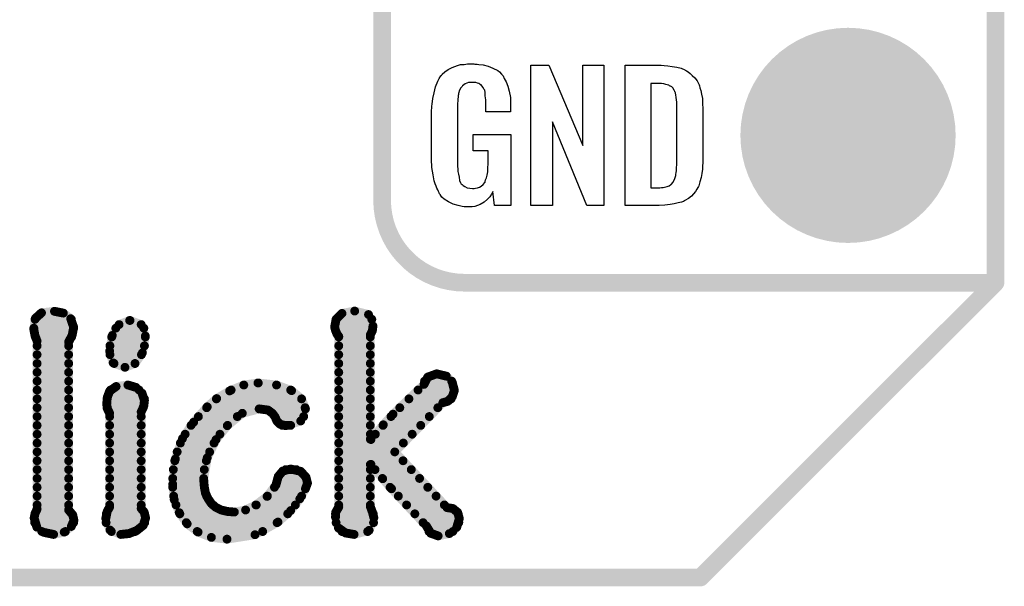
# Model space of a CAD drawing. Extents: x -0.07 to 0.95, y -0.15 to 1.54.
# Tile 5 of 12: x 0.62 to 0.95, y -0.15 to 0.04. Entities that reach past the tile are written whole.
import ezdxf

# ---------------------------------------------------------------- set-up
doc = ezdxf.new("R2010")
doc.units = 0
doc.layers.get('0').update_dxf_attribs({"linetype": 'CONTINUOUS'})
for name, color, linetype in [('gko', 6, 'CONTINUOUS'), ('gto', 2, 'CONTINUOUS'), ('gts', 1, 'CONTINUOUS')]:
    doc.layers.add(name, color=color, linetype=linetype)

# ---------------------------------------------------------------- blocks, each defined once
blk = doc.blocks.new('D33')
at = {"const_width": 0.003}
blk.add_lwpolyline([(-0.0015, 0, 1), (0.0015, 0, 1)], format="xyb", close=True, dxfattribs=at)
blk = doc.blocks.new('D36')
at = {"const_width": 0.0015}
blk.add_lwpolyline([(-0.00075, 0, 1), (0.00075, 0, 1)], format="xyb", close=True, dxfattribs=at)
blk = doc.blocks.new('D53')
at = {"const_width": 0.0365}
blk.add_lwpolyline([(-0.01825, 0, 1), (0.01825, 0, 1)], format="xyb", close=True, dxfattribs=at)

msp = doc.modelspace()

# ---------------------------------------------------------------- linework, layer by layer
at = {"layer": 'gko', "color": 6, "const_width": 0.006}
for points in [[(0.95, -0.05), (0.95, 1.45)], [(0.85, -0.15), (0.95, -0.05)], [(-0.05, -0.15), (0.85, -0.15)]]:
    msp.add_lwpolyline(points, dxfattribs=at)
at = {"layer": 'gto', "color": 2}
for points, const_width in [([(0.742, -0.022), (0.742, 0.722)], 0.006), ([(0.742, -0.022), (0.742, -0.022)], 0.006), ([(0.742, -0.022), (0.742, -0.022)], 0.006), ([(0.77, -0.05), (0.95, -0.05)], 0.006), ([(0.8996, -0.05), (0.939, -0.05)], 0.006), ([(0.6244, -0.0621), (0.6265, -0.0602)], 0.003), ([(0.6265, -0.0602), (0.6309, -0.0597)], 0.003), ([(0.6309, -0.0597), (0.6339, -0.0603)], 0.003), ([(0.6339, -0.0603), (0.6364, -0.0622)], 0.003), ([(0.7264, -0.0624), (0.7284, -0.0604)], 0.003), ([(0.7284, -0.0604), (0.7327, -0.0596)], 0.003), ([(0.7327, -0.0596), (0.7374, -0.0608)], 0.003), ([(0.7374, -0.0608), (0.7389, -0.0647)], 0.003), ([(0.6239, -0.0659), (0.6244, -0.0621)], 0.003), ([(0.6243, -0.0624), (0.6366, -0.0624)], 0.003), ([(0.6364, -0.0622), (0.6374, -0.0651)], 0.003), ([(0.6505, -0.0679), (0.6528, -0.0642)], 0.003), ([(0.6528, -0.0642), (0.6564, -0.0628)], 0.003), ([(0.6564, -0.0628), (0.6565, -0.0628)], 0.003), ([(0.6565, -0.0628), (0.6603, -0.0642)], 0.003), ([(0.6603, -0.0642), (0.6617, -0.0681)], 0.003), ([(0.7259, -0.065), (0.7264, -0.0624)], 0.003), ([(0.7264, -0.0624), (0.7385, -0.0624)], 0.003), ([(0.7387, -0.0663), (0.7389, -0.0647)], 0.003), ([(0.6239, -0.0654), (0.6374, -0.0654)], 0.003), ([(0.6239, -0.0659), (0.6243, -0.068)], 0.003), ([(0.6243, -0.068), (0.625, -0.0698)], 0.003), ([(0.6357, -0.0701), (0.6369, -0.0678)], 0.003), ([(0.6369, -0.0678), (0.6374, -0.0651)], 0.003), ([(0.6496, -0.0732), (0.6505, -0.0679)], 0.003), ([(0.6517, -0.0654), (0.6612, -0.0654)], 0.003), ([(0.6607, -0.0738), (0.6617, -0.0681)], 0.003), ([(0.7259, -0.065), (0.7262, -0.0662)], 0.003), ([(0.726, -0.0654), (0.7388, -0.0654)], 0.003), ([(0.7262, -0.0662), (0.7267, -0.0674)], 0.003), ([(0.7267, -0.0674), (0.7273, -0.0682)], 0.003), ([(0.7273, -0.1261), (0.7273, -0.0682)], 0.003), ([(0.738, -0.0677), (0.7387, -0.0663)], 0.003), ([(0.738, -0.1031), (0.738, -0.0677)], 0.003), ([(0.6244, -0.0684), (0.6367, -0.0684)], 0.003), ([(0.625, -0.1268), (0.625, -0.0698)], 0.003), ([(0.625, -0.0714), (0.6357, -0.0714)], 0.003), ([(0.6357, -0.1271), (0.6357, -0.0701)], 0.003), ([(0.6497, -0.0714), (0.6614, -0.0714)], 0.003), ([(0.6503, -0.0684), (0.6617, -0.0684)], 0.003), ([(0.7273, -0.0684), (0.738, -0.0684)], 0.003), ([(0.7273, -0.0714), (0.738, -0.0714)], 0.003), ([(0.625, -0.0744), (0.6357, -0.0744)], 0.003), ([(0.6496, -0.0732), (0.6508, -0.0772)], 0.003), ([(0.6497, -0.0744), (0.6604, -0.0744)], 0.003), ([(0.6582, -0.0774), (0.6607, -0.0738)], 0.003), ([(0.7273, -0.0744), (0.738, -0.0744)], 0.003), ([(0.625, -0.0774), (0.6357, -0.0774)], 0.003), ([(0.6508, -0.0772), (0.6548, -0.0787)], 0.003), ([(0.6511, -0.0774), (0.6582, -0.0774)], 0.003), ([(0.6548, -0.0787), (0.6582, -0.0774)], 0.003), ([(0.7273, -0.0774), (0.738, -0.0774)], 0.003), ([(0.625, -0.0804), (0.6357, -0.0804)], 0.003), ([(0.7273, -0.0804), (0.738, -0.0804)], 0.003), ([(0.7575, -0.082), (0.7605, -0.0809)], 0.003), ([(0.7605, -0.0809), (0.7638, -0.0817)], 0.003), ([(0.625, -0.0834), (0.6357, -0.0834)], 0.003), ([(0.6518, -0.0852), (0.6558, -0.0847)], 0.003), ([(0.6558, -0.0847), (0.6585, -0.0855)], 0.003), ([(0.6903, -0.0867), (0.6951, -0.0847)], 0.003), ([(0.6951, -0.0847), (0.6999, -0.084)], 0.003), ([(0.6999, -0.084), (0.7, -0.084)], 0.003), ([(0.7, -0.084), (0.7062, -0.0847)], 0.003), ([(0.7062, -0.0847), (0.7113, -0.0866)], 0.003), ([(0.7273, -0.0834), (0.738, -0.0834)], 0.003), ([(0.7457, -0.0946), (0.7562, -0.0845)], 0.003), ([(0.7562, -0.0845), (0.7575, -0.082)], 0.003), ([(0.7564, -0.0834), (0.7656, -0.0834)], 0.003), ([(0.7638, -0.0817), (0.7658, -0.0838)], 0.003), ([(0.7658, -0.0838), (0.7665, -0.0865)], 0.003), ([(0.625, -0.0864), (0.6357, -0.0864)], 0.003), ([(0.6488, -0.0889), (0.6496, -0.0868)], 0.003), ([(0.6496, -0.0868), (0.6518, -0.0852)], 0.003), ([(0.6499, -0.0864), (0.6596, -0.0864)], 0.003), ([(0.6585, -0.0855), (0.6606, -0.0875)], 0.003), ([(0.6606, -0.0875), (0.6614, -0.0899)], 0.003), ([(0.6859, -0.0893), (0.6903, -0.0867)], 0.003), ([(0.6908, -0.0864), (0.711, -0.0864)], 0.003), ([(0.7113, -0.0866), (0.7147, -0.0894)], 0.003), ([(0.7273, -0.0864), (0.738, -0.0864)], 0.003), ([(0.7542, -0.0864), (0.7665, -0.0864)], 0.003), ([(0.7658, -0.0887), (0.7665, -0.0865)], 0.003), ([(0.625, -0.0894), (0.6357, -0.0894)], 0.003), ([(0.6486, -0.0913), (0.6488, -0.0889)], 0.003), ([(0.6486, -0.0913), (0.6489, -0.0929)], 0.003), ([(0.6487, -0.0894), (0.6614, -0.0894)], 0.003), ([(0.6612, -0.0917), (0.6614, -0.09)], 0.003), ([(0.6614, -0.09), (0.6614, -0.0899)], 0.003), ([(0.6827, -0.0921), (0.6859, -0.0893)], 0.003), ([(0.6858, -0.0894), (0.7147, -0.0894)], 0.003), ([(0.7147, -0.0894), (0.716, -0.0928)], 0.003), ([(0.7273, -0.0894), (0.738, -0.0894)], 0.003), ([(0.7463, -0.1074), (0.7626, -0.0907)], 0.003), ([(0.7511, -0.0894), (0.7654, -0.0894)], 0.003), ([(0.7626, -0.0907), (0.7643, -0.0902)], 0.003), ([(0.7643, -0.0902), (0.7658, -0.0887)], 0.003), ([(0.625, -0.0924), (0.6357, -0.0924)], 0.003), ([(0.6487, -0.0924), (0.661, -0.0924)], 0.003), ([(0.6489, -0.0929), (0.6496, -0.0943)], 0.003), ([(0.6496, -0.1261), (0.6496, -0.0943)], 0.003), ([(0.6603, -0.0938), (0.6607, -0.093)], 0.003), ([(0.6603, -0.1266), (0.6603, -0.0938)], 0.003), ([(0.6607, -0.093), (0.6612, -0.0917)], 0.003), ([(0.6781, -0.0973), (0.6827, -0.0921)], 0.003), ([(0.6825, -0.0924), (0.7159, -0.0924)], 0.003), ([(0.6895, -0.0985), (0.6946, -0.0943)], 0.003), ([(0.6946, -0.0943), (0.7003, -0.0928)], 0.003), ([(0.7003, -0.0928), (0.7033, -0.0932)], 0.003), ([(0.7033, -0.0932), (0.7048, -0.0943)], 0.003), ([(0.7048, -0.0943), (0.7057, -0.0955)], 0.003), ([(0.7144, -0.0969), (0.716, -0.0928)], 0.003), ([(0.7273, -0.0924), (0.738, -0.0924)], 0.003), ([(0.7424, -0.0982), (0.7457, -0.0946)], 0.003), ([(0.748, -0.0924), (0.7609, -0.0924)], 0.003), ([(0.625, -0.0954), (0.6357, -0.0954)], 0.003), ([(0.6496, -0.0954), (0.6603, -0.0954)], 0.003), ([(0.6743, -0.1029), (0.6781, -0.0973)], 0.003), ([(0.6797, -0.0954), (0.6929, -0.0954)], 0.003), ([(0.7056, -0.0954), (0.7154, -0.0954)], 0.003), ([(0.7057, -0.0955), (0.7063, -0.0969)], 0.003), ([(0.7063, -0.0969), (0.7074, -0.098)], 0.003), ([(0.7074, -0.098), (0.7093, -0.0985)], 0.003), ([(0.7093, -0.0985), (0.7144, -0.0969)], 0.003), ([(0.7273, -0.0954), (0.738, -0.0954)], 0.003), ([(0.7382, -0.1032), (0.7424, -0.0982)], 0.003), ([(0.745, -0.0954), (0.758, -0.0954)], 0.003), ([(0.625, -0.0984), (0.6357, -0.0984)], 0.003), ([(0.625, -0.1014), (0.6357, -0.1014)], 0.003), ([(0.6496, -0.0984), (0.6603, -0.0984)], 0.003), ([(0.6496, -0.1014), (0.6603, -0.1014)], 0.003), ([(0.6752, -0.1014), (0.687, -0.1014)], 0.003), ([(0.6772, -0.0984), (0.6896, -0.0984)], 0.003), ([(0.6857, -0.1032), (0.6895, -0.0985)], 0.003), ([(0.7082, -0.0984), (0.711, -0.0984)], 0.003), ([(0.7273, -0.0984), (0.738, -0.0984)], 0.003), ([(0.7273, -0.1014), (0.738, -0.1014)], 0.003), ([(0.7397, -0.1014), (0.7522, -0.1014)], 0.003), ([(0.7423, -0.0984), (0.7551, -0.0984)], 0.003), ([(0.625, -0.1044), (0.6357, -0.1044)], 0.003), ([(0.6496, -0.1044), (0.6603, -0.1044)], 0.003), ([(0.6719, -0.1098), (0.6743, -0.1029)], 0.003), ([(0.6736, -0.1044), (0.685, -0.1044)], 0.003), ([(0.6827, -0.1094), (0.6857, -0.1032)], 0.003), ([(0.7273, -0.1044), (0.7492, -0.1044)], 0.003), ([(0.738, -0.1031), (0.7382, -0.1032)], 0.003), ([(0.625, -0.1074), (0.6357, -0.1074)], 0.003), ([(0.6496, -0.1074), (0.6603, -0.1074)], 0.003), ([(0.6725, -0.1074), (0.6835, -0.1074)], 0.003), ([(0.7273, -0.1074), (0.7463, -0.1074)], 0.003), ([(0.7463, -0.1074), (0.764, -0.1263)], 0.003), ([(0.625, -0.1104), (0.6357, -0.1104)], 0.003), ([(0.6496, -0.1104), (0.6603, -0.1104)], 0.003), ([(0.671, -0.1184), (0.6719, -0.1098)], 0.003), ([(0.6717, -0.1104), (0.6824, -0.1104)], 0.003), ([(0.6815, -0.1167), (0.6827, -0.1094)], 0.003), ([(0.7273, -0.1104), (0.7491, -0.1104)], 0.003), ([(0.738, -0.1117), (0.7382, -0.1116)], 0.003), ([(0.7382, -0.1116), (0.7422, -0.1165)], 0.003), ([(0.625, -0.1134), (0.6357, -0.1134)], 0.003), ([(0.6496, -0.1134), (0.6603, -0.1134)], 0.003), ([(0.6712, -0.1134), (0.6817, -0.1134)], 0.003), ([(0.7068, -0.1157), (0.7083, -0.1139)], 0.003), ([(0.7083, -0.1139), (0.711, -0.1132)], 0.003), ([(0.7093, -0.1134), (0.7129, -0.1134)], 0.003), ([(0.711, -0.1132), (0.7144, -0.114)], 0.003), ([(0.7144, -0.114), (0.7162, -0.116)], 0.003), ([(0.7273, -0.1134), (0.738, -0.1134)], 0.003), ([(0.738, -0.1259), (0.738, -0.1117)], 0.003), ([(0.7396, -0.1134), (0.7519, -0.1134)], 0.003), ([(0.625, -0.1164), (0.6357, -0.1164)], 0.003), ([(0.6496, -0.1164), (0.6603, -0.1164)], 0.003), ([(0.671, -0.1164), (0.6815, -0.1164)], 0.003), ([(0.6815, -0.1167), (0.6817, -0.1192)], 0.003), ([(0.706, -0.1186), (0.7068, -0.1157)], 0.003), ([(0.7066, -0.1164), (0.7163, -0.1164)], 0.003), ([(0.716, -0.1199), (0.7167, -0.118)], 0.003), ([(0.7162, -0.116), (0.7167, -0.118)], 0.003), ([(0.7273, -0.1164), (0.738, -0.1164)], 0.003), ([(0.7421, -0.1164), (0.7547, -0.1164)], 0.003), ([(0.7422, -0.1165), (0.7452, -0.1199)], 0.003), ([(0.625, -0.1194), (0.6357, -0.1194)], 0.003), ([(0.6496, -0.1194), (0.6603, -0.1194)], 0.003), ([(0.671, -0.1184), (0.6715, -0.1236)], 0.003), ([(0.671, -0.1194), (0.6817, -0.1194)], 0.003), ([(0.6817, -0.1192), (0.6821, -0.1214)], 0.003), ([(0.6821, -0.1214), (0.683, -0.1233)], 0.003), ([(0.703, -0.1225), (0.706, -0.1186)], 0.003), ([(0.7055, -0.1194), (0.7162, -0.1194)], 0.003), ([(0.7141, -0.1233), (0.716, -0.1199)], 0.003), ([(0.7273, -0.1194), (0.738, -0.1194)], 0.003), ([(0.7447, -0.1194), (0.7575, -0.1194)], 0.003), ([(0.7452, -0.1199), (0.757, -0.1325)], 0.003), ([(0.625, -0.1224), (0.6357, -0.1224)], 0.003), ([(0.6496, -0.1224), (0.6603, -0.1224)], 0.003), ([(0.6713, -0.1224), (0.6825, -0.1224)], 0.003), ([(0.6715, -0.1236), (0.6732, -0.128)], 0.003), ([(0.683, -0.1233), (0.6841, -0.1249)], 0.003), ([(0.6841, -0.1249), (0.6856, -0.1262)], 0.003), ([(0.6992, -0.1254), (0.703, -0.1225)], 0.003), ([(0.7031, -0.1224), (0.7147, -0.1224)], 0.003), ([(0.711, -0.1273), (0.7141, -0.1233)], 0.003), ([(0.7273, -0.1224), (0.738, -0.1224)], 0.003), ([(0.7475, -0.1224), (0.7603, -0.1224)], 0.003), ([(0.624, -0.1298), (0.6243, -0.1283)], 0.003), ([(0.6243, -0.1283), (0.625, -0.1268)], 0.003), ([(0.625, -0.1254), (0.6357, -0.1254)], 0.003), ([(0.6357, -0.1271), (0.6371, -0.1288)], 0.003), ([(0.6483, -0.13), (0.6488, -0.1275)], 0.003), ([(0.6488, -0.1275), (0.6496, -0.1261)], 0.003), ([(0.6496, -0.1254), (0.6603, -0.1254)], 0.003), ([(0.6603, -0.1266), (0.6613, -0.1278)], 0.003), ([(0.6613, -0.1278), (0.6618, -0.1298)], 0.003), ([(0.6721, -0.1254), (0.6846, -0.1254)], 0.003), ([(0.6732, -0.128), (0.6759, -0.1318)], 0.003), ([(0.6856, -0.1262), (0.6874, -0.1271)], 0.003), ([(0.6874, -0.1271), (0.6895, -0.1276)], 0.003), ([(0.6895, -0.1276), (0.6919, -0.1278)], 0.003), ([(0.6919, -0.1278), (0.6957, -0.1271)], 0.003), ([(0.6957, -0.1271), (0.6992, -0.1254)], 0.003), ([(0.6993, -0.1254), (0.7126, -0.1254)], 0.003), ([(0.7067, -0.1312), (0.711, -0.1273)], 0.003), ([(0.7262, -0.1295), (0.7263, -0.1278)], 0.003), ([(0.7263, -0.1278), (0.7273, -0.1261)], 0.003), ([(0.7273, -0.1254), (0.738, -0.1254)], 0.003), ([(0.738, -0.1259), (0.7387, -0.1278)], 0.003), ([(0.7387, -0.1278), (0.7392, -0.1297)], 0.003), ([(0.7503, -0.1254), (0.7631, -0.1254)], 0.003), ([(0.764, -0.1263), (0.766, -0.1266)], 0.003), ([(0.766, -0.1266), (0.7676, -0.1279)], 0.003), ([(0.7676, -0.1279), (0.7682, -0.13)], 0.003), ([(0.624, -0.1298), (0.6249, -0.1329)], 0.003), ([(0.6242, -0.1314), (0.6374, -0.1314)], 0.003), ([(0.6243, -0.1284), (0.6368, -0.1284)], 0.003), ([(0.6366, -0.1327), (0.6375, -0.1306)], 0.003), ([(0.6371, -0.1288), (0.6375, -0.1306)], 0.003), ([(0.6483, -0.13), (0.6497, -0.1339)], 0.003), ([(0.6484, -0.1314), (0.6615, -0.1314)], 0.003), ([(0.6485, -0.1284), (0.6615, -0.1284)], 0.003), ([(0.661, -0.1323), (0.6618, -0.1298)], 0.003), ([(0.6734, -0.1284), (0.71, -0.1284)], 0.003), ([(0.6756, -0.1314), (0.7064, -0.1314)], 0.003), ([(0.6989, -0.1355), (0.7067, -0.1312)], 0.003), ([(0.7262, -0.1284), (0.739, -0.1284)], 0.003), ([(0.7262, -0.1295), (0.7272, -0.1332)], 0.003), ([(0.7264, -0.1314), (0.7391, -0.1314)], 0.003), ([(0.7376, -0.134), (0.7392, -0.1297)], 0.003), ([(0.7531, -0.1284), (0.7678, -0.1284)], 0.003), ([(0.7559, -0.1314), (0.768, -0.1314)], 0.003), ([(0.7673, -0.133), (0.7682, -0.13)], 0.003), ([(0.6249, -0.1329), (0.6273, -0.1347)], 0.003), ([(0.6266, -0.1344), (0.6346, -0.1344)], 0.003), ([(0.6273, -0.1347), (0.6306, -0.1354)], 0.003), ([(0.6306, -0.1354), (0.6342, -0.1346)], 0.003), ([(0.6342, -0.1346), (0.6366, -0.1327)], 0.003), ([(0.6497, -0.1339), (0.6534, -0.1354)], 0.003), ([(0.6502, -0.1344), (0.6583, -0.1344)], 0.003), ([(0.6562, -0.1351), (0.6589, -0.134)], 0.003), ([(0.6589, -0.134), (0.661, -0.1323)], 0.003), ([(0.6759, -0.1318), (0.6796, -0.1346)], 0.003), ([(0.6793, -0.1344), (0.7015, -0.1344)], 0.003), ([(0.6796, -0.1346), (0.6841, -0.1364)], 0.003), ([(0.7272, -0.1332), (0.7296, -0.1349)], 0.003), ([(0.7284, -0.1344), (0.7371, -0.1344)], 0.003), ([(0.7296, -0.1349), (0.7325, -0.1354)], 0.003), ([(0.7325, -0.1354), (0.7376, -0.134)], 0.003), ([(0.757, -0.1325), (0.7585, -0.135)], 0.003), ([(0.7579, -0.1344), (0.766, -0.1344)], 0.003), ([(0.7585, -0.135), (0.761, -0.1359)], 0.003), ([(0.7648, -0.1351), (0.7673, -0.133)], 0.003), ([(0.6534, -0.1354), (0.6562, -0.1351)], 0.003), ([(0.6841, -0.1364), (0.6894, -0.137)], 0.003), ([(0.6894, -0.137), (0.6989, -0.1355)], 0.003), ([(0.761, -0.1359), (0.7648, -0.1351)], 0.003)]:
    msp.add_lwpolyline(points, dxfattribs=dict(at, const_width=const_width))
for points in [[(0.7735, 0.0242), (0.7742, 0.0242), (0.7748, 0.0241), (0.7763, 0.0239), (0.778, 0.0235), (0.7796, 0.0228), (0.7812, 0.022), (0.7818, 0.0215), (0.7825, 0.0208), (0.7826, 0.0206), (0.783, 0.0202), (0.7834, 0.0193), (0.7841, 0.0182), (0.7846, 0.0167), (0.7851, 0.015), (0.7855, 0.0129), (0.7855, 0.0105), (0.7855, 0.008), (0.7772, 0.008), (0.7772, 0.0106), (0.7772, 0.0107), (0.7772, 0.0111), (0.7772, 0.0116), (0.7772, 0.0121), (0.777, 0.0134), (0.7769, 0.0142), (0.7769, 0.0147), (0.7769, 0.0148), (0.7768, 0.015), (0.7768, 0.0153), (0.7766, 0.0156), (0.7762, 0.0164), (0.7756, 0.0171), (0.7754, 0.0172), (0.7751, 0.0174), (0.7748, 0.0176), (0.7744, 0.0177), (0.7738, 0.0179), (0.7732, 0.0179), (0.7721, 0.0179), (0.7718, 0.0179), (0.7713, 0.0179), (0.7702, 0.0175), (0.7697, 0.0172), (0.7693, 0.0168), (0.7691, 0.0166), (0.7687, 0.0161), (0.7682, 0.0153), (0.7679, 0.0142), (0.7679, 0.0141), (0.7679, 0.0139), (0.7678, 0.0135), (0.7678, 0.013), (0.7677, 0.0124), (0.7677, 0.0117), (0.7676, 0.0108), (0.7676, 0.0099), (0.7676, -0.01), (0.7676, -0.0102), (0.7676, -0.0106), (0.7677, -0.0114), (0.7677, -0.0123), (0.7679, -0.0132), (0.7681, -0.0142), (0.7682, -0.0153), (0.7686, -0.0161), (0.7687, -0.0162), (0.7688, -0.0164), (0.7692, -0.0167), (0.7695, -0.017), (0.7701, -0.0174), (0.7708, -0.0178), (0.7717, -0.0179), (0.7727, -0.018), (0.7732, -0.018), (0.7737, -0.0179), (0.7744, -0.0178), (0.775, -0.0176), (0.7756, -0.0172), (0.7763, -0.0167), (0.7768, -0.016), (0.7769, -0.0159), (0.7769, -0.0156), (0.7771, -0.0151), (0.7774, -0.0144), (0.7776, -0.0135), (0.7778, -0.0124), (0.7779, -0.0111), (0.778, -0.0096), (0.778, -0.0052), (0.7729, -0.0052), (0.7729, 0.0003), (0.7857, 0.0003), (0.7857, -0.0238), (0.7801, -0.0238), (0.7795, -0.0191), (0.7795, -0.0192), (0.7794, -0.0193), (0.7791, -0.02), (0.7785, -0.0208), (0.7777, -0.0217), (0.7766, -0.0227), (0.7752, -0.0235), (0.7735, -0.0241), (0.7725, -0.0242), (0.7715, -0.0243), (0.7708, -0.0243), (0.7704, -0.0242), (0.7698, -0.0242), (0.7692, -0.0241), (0.7678, -0.0238), (0.7661, -0.0233), (0.7645, -0.0226), (0.7631, -0.0216), (0.7623, -0.021), (0.7618, -0.0203), (0.7618, -0.0202), (0.7617, -0.0201), (0.7615, -0.0198), (0.7613, -0.0195), (0.7611, -0.0191), (0.7609, -0.0185), (0.7606, -0.0179), (0.7603, -0.0172), (0.76, -0.0164), (0.7597, -0.0154), (0.7593, -0.0134), (0.7589, -0.0109), (0.7588, -0.0081), (0.7588, 0.0079), (0.7588, 0.008), (0.7588, 0.0082), (0.7588, 0.0086), (0.7589, 0.0092), (0.7589, 0.0099), (0.759, 0.0106), (0.7592, 0.0125), (0.7596, 0.0144), (0.7601, 0.0165), (0.7609, 0.0184), (0.7613, 0.0193), (0.7619, 0.0202), (0.7619, 0.0203), (0.7621, 0.0203), (0.7624, 0.0208), (0.7633, 0.0215), (0.7644, 0.0223), (0.7658, 0.023), (0.7667, 0.0234), (0.7676, 0.0237), (0.7686, 0.024), (0.7698, 0.0241), (0.771, 0.0243), (0.7731, 0.0243), (0.7735, 0.0242)], [(0.8172, -0.0238), (0.8114, -0.0238), (0.7998, 0.0046), (0.7998, -0.0238), (0.7924, -0.0238), (0.7924, 0.0238), (0.7985, 0.0238), (0.8101, -0.0034), (0.8101, 0.0238), (0.8172, 0.0238), (0.8172, -0.0238)], [(0.8376, 0.0237), (0.8389, 0.0236), (0.8404, 0.0234), (0.8419, 0.0231), (0.8434, 0.0228), (0.8447, 0.0222), (0.8448, 0.0221), (0.8452, 0.0219), (0.8458, 0.0216), (0.8465, 0.021), (0.8472, 0.0203), (0.8481, 0.0195), (0.8488, 0.0185), (0.8494, 0.0174), (0.8495, 0.0172), (0.8496, 0.0168), (0.8498, 0.0161), (0.8501, 0.0152), (0.8503, 0.014), (0.8506, 0.0125), (0.8507, 0.0108), (0.8508, 0.009), (0.8508, -0.0083), (0.8508, -0.0084), (0.8508, -0.0086), (0.8508, -0.0089), (0.8508, -0.0093), (0.8507, -0.0103), (0.8506, -0.0115), (0.8504, -0.0129), (0.8502, -0.0143), (0.8498, -0.0158), (0.8494, -0.0171), (0.8493, -0.0173), (0.8491, -0.0177), (0.8487, -0.0182), (0.8483, -0.019), (0.8476, -0.0198), (0.8469, -0.0206), (0.8459, -0.0214), (0.8447, -0.0221), (0.8446, -0.0222), (0.8442, -0.0224), (0.8435, -0.0227), (0.8424, -0.0229), (0.8411, -0.0232), (0.8397, -0.0235), (0.8379, -0.0237), (0.836, -0.0238), (0.8244, -0.0238), (0.8244, 0.0238), (0.8366, 0.0238), (0.8376, 0.0237)], [(0.8367, 0.0176), (0.8331, 0.0176), (0.8331, -0.0178), (0.8362, -0.0178), (0.8368, -0.0177), (0.8373, -0.0177), (0.8387, -0.0173), (0.8394, -0.0171), (0.8399, -0.0167), (0.84, -0.0167), (0.8401, -0.0166), (0.8406, -0.016), (0.8411, -0.0152), (0.8413, -0.0146), (0.8415, -0.014), (0.8415, -0.0139), (0.8416, -0.0136), (0.8416, -0.0132), (0.8417, -0.0127), (0.8418, -0.0119), (0.8418, -0.011), (0.8419, -0.0099), (0.8419, -0.0087), (0.8419, 0.0095), (0.8419, 0.0097), (0.8419, 0.0101), (0.8419, 0.0106), (0.8419, 0.0113), (0.8417, 0.0129), (0.8416, 0.0137), (0.8415, 0.0143), (0.8415, 0.0144), (0.8414, 0.0146), (0.8413, 0.0149), (0.8411, 0.0153), (0.8406, 0.0161), (0.8402, 0.0165), (0.8398, 0.0167), (0.8397, 0.0167), (0.8395, 0.0168), (0.8392, 0.017), (0.8387, 0.0172), (0.8382, 0.0173), (0.8375, 0.0175), (0.8367, 0.0176)]]:
    msp.add_lwpolyline(points, dxfattribs=at)
at = {"layer": 'gto', "color": 2, "const_width": 0.006}
msp.add_lwpolyline([(0.742, -0.022, 0.414214), (0.77, -0.05)], format="xyb", dxfattribs=at)

# ---------------------------------------------------------------- block references
at = {"layer": 'gko'}
for p in [(0.95, -0.05), (0.95, -0.05), (0.85, -0.15), (0.85, -0.15)]:
    msp.add_blockref('D33', p, dxfattribs=at)
at = {"layer": 'gto'}
for name, p in [('D33', (0.742, -0.022)), ('D33', (0.742, -0.022)), ('D33', (0.742, -0.022)), ('D33', (0.742, -0.022)), ('D33', (0.77, -0.05)), ('D33', (0.77, -0.05)), ('D33', (0.8996, -0.05)), ('D33', (0.939, -0.05)), ('D33', (0.95, -0.05)), ('D36', (0.6265, -0.0602)), ('D36', (0.6309, -0.0597)), ('D36', (0.6339, -0.0603)), ('D36', (0.7284, -0.0604)), ('D36', (0.7327, -0.0596)), ('D36', (0.7374, -0.0608)), ('D36', (0.6243, -0.0624)), ('D36', (0.6244, -0.0621)), ('D36', (0.6364, -0.0622)), ('D36', (0.6366, -0.0624)), ('D36', (0.6528, -0.0642)), ('D36', (0.6564, -0.0628)), ('D36', (0.6564, -0.0628)), ('D36', (0.6565, -0.0628)), ('D36', (0.6603, -0.0642)), ('D36', (0.7264, -0.0624)), ('D36', (0.7264, -0.0624)), ('D36', (0.7385, -0.0624)), ('D36', (0.7389, -0.0647)), ('D36', (0.7389, -0.0647)), ('D36', (0.6239, -0.0654)), ('D36', (0.6239, -0.0659)), ('D36', (0.6239, -0.0659)), ('D36', (0.6243, -0.068)), ('D36', (0.6243, -0.068)), ('D36', (0.6369, -0.0678)), ('D36', (0.6369, -0.0678)), ('D36', (0.6374, -0.0651)), ('D36', (0.6374, -0.0651)), ('D36', (0.6374, -0.0654)), ('D36', (0.6505, -0.0679)), ('D36', (0.6517, -0.0654)), ('D36', (0.6612, -0.0654)), ('D36', (0.6617, -0.0681)), ('D36', (0.6617, -0.0681)), ('D36', (0.7259, -0.065)), ('D36', (0.7259, -0.065)), ('D36', (0.726, -0.0654)), ('D36', (0.7262, -0.0662)), ('D36', (0.7262, -0.0662)), ('D36', (0.7267, -0.0674)), ('D36', (0.7267, -0.0674)), ('D36', (0.7273, -0.0682)), ('D36', (0.7273, -0.0682)), ('D36', (0.738, -0.0677)), ('D36', (0.738, -0.0677)), ('D36', (0.7387, -0.0663)), ('D36', (0.7387, -0.0663)), ('D36', (0.7388, -0.0654)), ('D36', (0.6244, -0.0684)), ('D36', (0.625, -0.0698)), ('D36', (0.625, -0.0698)), ('D36', (0.625, -0.0714)), ('D36', (0.6357, -0.0701)), ('D36', (0.6357, -0.0701)), ('D36', (0.6357, -0.0714)), ('D36', (0.6367, -0.0684)), ('D36', (0.6497, -0.0714)), ('D36', (0.6503, -0.0684)), ('D36', (0.6614, -0.0714)), ('D36', (0.6617, -0.0684)), ('D36', (0.7273, -0.0684)), ('D36', (0.7273, -0.0714)), ('D36', (0.738, -0.0684)), ('D36', (0.738, -0.0714)), ('D36', (0.625, -0.0744)), ('D36', (0.6357, -0.0744)), ('D36', (0.6496, -0.0732)), ('D36', (0.6496, -0.0732)), ('D36', (0.6497, -0.0744)), ('D36', (0.6604, -0.0744)), ('D36', (0.6607, -0.0738)), ('D36', (0.6607, -0.0738)), ('D36', (0.7273, -0.0744)), ('D36', (0.738, -0.0744)), ('D36', (0.625, -0.0774)), ('D36', (0.6357, -0.0774)), ('D36', (0.6508, -0.0772)), ('D36', (0.6508, -0.0772)), ('D36', (0.6511, -0.0774)), ('D36', (0.6582, -0.0774)), ('D36', (0.6582, -0.0774)), ('D36', (0.6582, -0.0774)), ('D36', (0.7273, -0.0774)), ('D36', (0.738, -0.0774)), ('D36', (0.625, -0.0804)), ('D36', (0.6357, -0.0804)), ('D36', (0.6548, -0.0787)), ('D36', (0.6548, -0.0787)), ('D36', (0.7273, -0.0804)), ('D36', (0.738, -0.0804)), ('D36', (0.7605, -0.0809)), ('D36', (0.625, -0.0834)), ('D36', (0.6357, -0.0834)), ('D36', (0.6558, -0.0847)), ('D36', (0.6951, -0.0847)), ('D36', (0.6999, -0.084)), ('D36', (0.6999, -0.084)), ('D36', (0.7, -0.084)), ('D36', (0.7062, -0.0847)), ('D36', (0.7273, -0.0834)), ('D36', (0.738, -0.0834)), ('D36', (0.7562, -0.0845)), ('D36', (0.7564, -0.0834)), ('D36', (0.7575, -0.082)), ('D36', (0.7638, -0.0817)), ('D36', (0.7656, -0.0834)), ('D36', (0.7658, -0.0838)), ('D36', (0.625, -0.0864)), ('D36', (0.6357, -0.0864)), ('D36', (0.6496, -0.0868)), ('D36', (0.6499, -0.0864)), ('D36', (0.6518, -0.0852)), ('D36', (0.6585, -0.0855)), ('D36', (0.6596, -0.0864)), ('D36', (0.6606, -0.0875)), ('D36', (0.6903, -0.0867)), ('D36', (0.6908, -0.0864)), ('D36', (0.711, -0.0864)), ('D36', (0.7113, -0.0866)), ('D36', (0.7273, -0.0864)), ('D36', (0.738, -0.0864)), ('D36', (0.7542, -0.0864)), ('D36', (0.7665, -0.0864)), ('D36', (0.7665, -0.0865)), ('D36', (0.7665, -0.0865)), ('D36', (0.625, -0.0894)), ('D36', (0.6357, -0.0894)), ('D36', (0.6486, -0.0913)), ('D36', (0.6486, -0.0913)), ('D36', (0.6487, -0.0894)), ('D36', (0.6488, -0.0889)), ('D36', (0.6614, -0.0894)), ('D36', (0.6614, -0.0899)), ('D36', (0.6614, -0.0899)), ('D36', (0.6614, -0.09)), ('D36', (0.6614, -0.09)), ('D36', (0.6858, -0.0894)), ('D36', (0.6859, -0.0893)), ('D36', (0.7147, -0.0894)), ('D36', (0.7147, -0.0894)), ('D36', (0.7273, -0.0894)), ('D36', (0.738, -0.0894)), ('D36', (0.7511, -0.0894)), ('D36', (0.7626, -0.0907)), ('D36', (0.7626, -0.0907)), ('D36', (0.7643, -0.0902)), ('D36', (0.7643, -0.0902)), ('D36', (0.7654, -0.0894)), ('D36', (0.7658, -0.0887)), ('D36', (0.7658, -0.0887)), ('D36', (0.625, -0.0924)), ('D36', (0.6357, -0.0924)), ('D36', (0.6487, -0.0924)), ('D36', (0.6489, -0.0929)), ('D36', (0.6489, -0.0929)), ('D36', (0.6496, -0.0943)), ('D36', (0.6496, -0.0943)), ('D36', (0.6603, -0.0938)), ('D36', (0.6603, -0.0938)), ('D36', (0.6607, -0.093)), ('D36', (0.6607, -0.093)), ('D36', (0.661, -0.0924)), ('D36', (0.6612, -0.0917)), ('D36', (0.6612, -0.0917)), ('D36', (0.6825, -0.0924)), ('D36', (0.6827, -0.0921)), ('D36', (0.6946, -0.0943)), ('D36', (0.6946, -0.0943)), ('D36', (0.7003, -0.0928)), ('D36', (0.7003, -0.0928)), ('D36', (0.7033, -0.0932)), ('D36', (0.7033, -0.0932)), ('D36', (0.7048, -0.0943)), ('D36', (0.7048, -0.0943)), ('D36', (0.7159, -0.0924)), ('D36', (0.716, -0.0928)), ('D36', (0.716, -0.0928)), ('D36', (0.7273, -0.0924)), ('D36', (0.738, -0.0924)), ('D36', (0.7457, -0.0946)), ('D36', (0.748, -0.0924)), ('D36', (0.7609, -0.0924)), ('D36', (0.625, -0.0954)), ('D36', (0.6357, -0.0954)), ('D36', (0.6496, -0.0954)), ('D36', (0.6603, -0.0954)), ('D36', (0.6781, -0.0973)), ('D36', (0.6797, -0.0954)), ('D36', (0.6929, -0.0954)), ('D36', (0.7056, -0.0954)), ('D36', (0.7057, -0.0955)), ('D36', (0.7057, -0.0955)), ('D36', (0.7063, -0.0969)), ('D36', (0.7063, -0.0969)), ('D36', (0.7074, -0.098)), ('D36', (0.7074, -0.098)), ('D36', (0.7144, -0.0969)), ('D36', (0.7144, -0.0969)), ('D36', (0.7154, -0.0954)), ('D36', (0.7273, -0.0954)), ('D36', (0.738, -0.0954)), ('D36', (0.7424, -0.0982)), ('D36', (0.745, -0.0954)), ('D36', (0.758, -0.0954)), ('D36', (0.625, -0.0984)), ('D36', (0.625, -0.1014)), ('D36', (0.6357, -0.0984)), ('D36', (0.6357, -0.1014)), ('D36', (0.6496, -0.0984)), ('D36', (0.6496, -0.1014)), ('D36', (0.6603, -0.0984)), ('D36', (0.6603, -0.1014)), ('D36', (0.6752, -0.1014)), ('D36', (0.6772, -0.0984)), ('D36', (0.687, -0.1014)), ('D36', (0.6895, -0.0985)), ('D36', (0.6895, -0.0985)), ('D36', (0.6896, -0.0984)), ('D36', (0.7082, -0.0984)), ('D36', (0.7093, -0.0985)), ('D36', (0.7093, -0.0985)), ('D36', (0.711, -0.0984)), ('D36', (0.7273, -0.0984)), ('D36', (0.7273, -0.1014)), ('D36', (0.738, -0.0984)), ('D36', (0.738, -0.1014)), ('D36', (0.7397, -0.1014)), ('D36', (0.7423, -0.0984)), ('D36', (0.7522, -0.1014)), ('D36', (0.7551, -0.0984)), ('D36', (0.625, -0.1044)), ('D36', (0.6357, -0.1044)), ('D36', (0.6496, -0.1044)), ('D36', (0.6603, -0.1044)), ('D36', (0.6736, -0.1044)), ('D36', (0.6743, -0.1029)), ('D36', (0.685, -0.1044)), ('D36', (0.6857, -0.1032)), ('D36', (0.6857, -0.1032)), ('D36', (0.7273, -0.1044)), ('D36', (0.738, -0.1031)), ('D36', (0.738, -0.1031)), ('D36', (0.7382, -0.1032)), ('D36', (0.7492, -0.1044)), ('D36', (0.625, -0.1074)), ('D36', (0.6357, -0.1074)), ('D36', (0.6496, -0.1074)), ('D36', (0.6603, -0.1074)), ('D36', (0.6725, -0.1074)), ('D36', (0.6835, -0.1074)), ('D36', (0.7273, -0.1074)), ('D36', (0.7463, -0.1074)), ('D36', (0.7463, -0.1074)), ('D36', (0.7463, -0.1074)), ('D36', (0.625, -0.1104)), ('D36', (0.6357, -0.1104)), ('D36', (0.6496, -0.1104)), ('D36', (0.6603, -0.1104)), ('D36', (0.6717, -0.1104)), ('D36', (0.6719, -0.1098)), ('D36', (0.6824, -0.1104)), ('D36', (0.6827, -0.1094)), ('D36', (0.6827, -0.1094)), ('D36', (0.7273, -0.1104)), ('D36', (0.7382, -0.1116)), ('D36', (0.7382, -0.1116)), ('D36', (0.7491, -0.1104)), ('D36', (0.625, -0.1134)), ('D36', (0.6357, -0.1134)), ('D36', (0.6496, -0.1134)), ('D36', (0.6603, -0.1134)), ('D36', (0.6712, -0.1134)), ('D36', (0.6817, -0.1134)), ('D36', (0.7083, -0.1139)), ('D36', (0.7093, -0.1134)), ('D36', (0.711, -0.1132)), ('D36', (0.7129, -0.1134)), ('D36', (0.7144, -0.114)), ('D36', (0.7273, -0.1134)), ('D36', (0.738, -0.1117)), ('D36', (0.738, -0.1117)), ('D36', (0.738, -0.1134)), ('D36', (0.7396, -0.1134)), ('D36', (0.7519, -0.1134)), ('D36', (0.625, -0.1164)), ('D36', (0.6357, -0.1164)), ('D36', (0.6496, -0.1164)), ('D36', (0.6603, -0.1164)), ('D36', (0.671, -0.1164)), ('D36', (0.6815, -0.1164)), ('D36', (0.6815, -0.1167)), ('D36', (0.6815, -0.1167)), ('D36', (0.7066, -0.1164)), ('D36', (0.7068, -0.1157)), ('D36', (0.7162, -0.116)), ('D36', (0.7163, -0.1164)), ('D36', (0.7167, -0.118)), ('D36', (0.7167, -0.118)), ('D36', (0.7273, -0.1164)), ('D36', (0.738, -0.1164)), ('D36', (0.7421, -0.1164)), ('D36', (0.7422, -0.1165)), ('D36', (0.7422, -0.1165)), ('D36', (0.7547, -0.1164)), ('D36', (0.625, -0.1194)), ('D36', (0.6357, -0.1194)), ('D36', (0.6496, -0.1194)), ('D36', (0.6603, -0.1194)), ('D36', (0.671, -0.1184)), ('D36', (0.671, -0.1184)), ('D36', (0.671, -0.1194)), ('D36', (0.6817, -0.1192)), ('D36', (0.6817, -0.1194)), ('D36', (0.6821, -0.1214)), ('D36', (0.7055, -0.1194)), ('D36', (0.706, -0.1186)), ('D36', (0.716, -0.1199)), ('D36', (0.716, -0.1199)), ('D36', (0.7162, -0.1194)), ('D36', (0.7273, -0.1194)), ('D36', (0.738, -0.1194)), ('D36', (0.7447, -0.1194)), ('D36', (0.7452, -0.1199)), ('D36', (0.7452, -0.1199)), ('D36', (0.7575, -0.1194)), ('D36', (0.625, -0.1224)), ('D36', (0.6357, -0.1224)), ('D36', (0.6496, -0.1224)), ('D36', (0.6603, -0.1224)), ('D36', (0.6713, -0.1224)), ('D36', (0.6715, -0.1236)), ('D36', (0.6715, -0.1236)), ('D36', (0.6825, -0.1224)), ('D36', (0.683, -0.1233)), ('D36', (0.6841, -0.1249)), ('D36', (0.703, -0.1225)), ('D36', (0.7031, -0.1224)), ('D36', (0.7141, -0.1233)), ('D36', (0.7141, -0.1233)), ('D36', (0.7147, -0.1224)), ('D36', (0.7273, -0.1224)), ('D36', (0.738, -0.1224)), ('D36', (0.7475, -0.1224)), ('D36', (0.7603, -0.1224)), ('D36', (0.6243, -0.1283)), ('D36', (0.625, -0.1254)), ('D36', (0.625, -0.1268)), ('D36', (0.625, -0.1268)), ('D36', (0.6357, -0.1254)), ('D36', (0.6357, -0.1271)), ('D36', (0.6357, -0.1271)), ('D36', (0.6488, -0.1275)), ('D36', (0.6496, -0.1254)), ('D36', (0.6496, -0.1261)), ('D36', (0.6603, -0.1254)), ('D36', (0.6603, -0.1266)), ('D36', (0.6603, -0.1266)), ('D36', (0.6613, -0.1278)), ('D36', (0.6721, -0.1254)), ('D36', (0.6732, -0.128)), ('D36', (0.6732, -0.128)), ('D36', (0.6846, -0.1254)), ('D36', (0.6856, -0.1262)), ('D36', (0.6874, -0.1271)), ('D36', (0.6895, -0.1276)), ('D36', (0.6919, -0.1278)), ('D36', (0.6957, -0.1271)), ('D36', (0.6992, -0.1254)), ('D36', (0.6993, -0.1254)), ('D36', (0.711, -0.1273)), ('D36', (0.711, -0.1273)), ('D36', (0.7126, -0.1254)), ('D36', (0.7263, -0.1278)), ('D36', (0.7273, -0.1254)), ('D36', (0.7273, -0.1261)), ('D36', (0.738, -0.1254)), ('D36', (0.738, -0.1259)), ('D36', (0.738, -0.1259)), ('D36', (0.7387, -0.1278)), ('D36', (0.7503, -0.1254)), ('D36', (0.7631, -0.1254)), ('D36', (0.764, -0.1263)), ('D36', (0.766, -0.1266)), ('D36', (0.7676, -0.1279)), ('D36', (0.624, -0.1298)), ('D36', (0.624, -0.1298)), ('D36', (0.6242, -0.1314)), ('D36', (0.6243, -0.1284)), ('D36', (0.6368, -0.1284)), ('D36', (0.6371, -0.1288)), ('D36', (0.6374, -0.1314)), ('D36', (0.6375, -0.1306)), ('D36', (0.6375, -0.1306)), ('D36', (0.6483, -0.13)), ('D36', (0.6483, -0.13)), ('D36', (0.6484, -0.1314)), ('D36', (0.6485, -0.1284)), ('D36', (0.6615, -0.1284)), ('D36', (0.6615, -0.1314)), ('D36', (0.6618, -0.1298)), ('D36', (0.6618, -0.1298)), ('D36', (0.6734, -0.1284)), ('D36', (0.6756, -0.1314)), ('D36', (0.7064, -0.1314)), ('D36', (0.7067, -0.1312)), ('D36', (0.7067, -0.1312)), ('D36', (0.71, -0.1284)), ('D36', (0.7262, -0.1284)), ('D36', (0.7262, -0.1295)), ('D36', (0.7262, -0.1295)), ('D36', (0.7264, -0.1314)), ('D36', (0.739, -0.1284)), ('D36', (0.7391, -0.1314)), ('D36', (0.7392, -0.1297)), ('D36', (0.7392, -0.1297)), ('D36', (0.7531, -0.1284)), ('D36', (0.7559, -0.1314)), ('D36', (0.7678, -0.1284)), ('D36', (0.768, -0.1314)), ('D36', (0.7682, -0.13)), ('D36', (0.7682, -0.13)), ('D36', (0.6249, -0.1329)), ('D36', (0.6249, -0.1329)), ('D36', (0.6266, -0.1344)), ('D36', (0.6273, -0.1347)), ('D36', (0.6273, -0.1347)), ('D36', (0.6342, -0.1346)), ('D36', (0.6342, -0.1346)), ('D36', (0.6346, -0.1344)), ('D36', (0.6366, -0.1327)), ('D36', (0.6366, -0.1327)), ('D36', (0.6497, -0.1339)), ('D36', (0.6497, -0.1339)), ('D36', (0.6502, -0.1344)), ('D36', (0.6583, -0.1344)), ('D36', (0.6589, -0.134)), ('D36', (0.6589, -0.134)), ('D36', (0.661, -0.1323)), ('D36', (0.661, -0.1323)), ('D36', (0.6759, -0.1318)), ('D36', (0.6759, -0.1318)), ('D36', (0.6793, -0.1344)), ('D36', (0.6796, -0.1346)), ('D36', (0.6796, -0.1346)), ('D36', (0.7015, -0.1344)), ('D36', (0.7272, -0.1332)), ('D36', (0.7272, -0.1332)), ('D36', (0.7284, -0.1344)), ('D36', (0.7296, -0.1349)), ('D36', (0.7296, -0.1349)), ('D36', (0.7371, -0.1344)), ('D36', (0.7376, -0.134)), ('D36', (0.7376, -0.134)), ('D36', (0.757, -0.1325)), ('D36', (0.757, -0.1325)), ('D36', (0.7579, -0.1344)), ('D36', (0.7585, -0.135)), ('D36', (0.7585, -0.135)), ('D36', (0.766, -0.1344)), ('D36', (0.7673, -0.133)), ('D36', (0.7673, -0.133)), ('D36', (0.6306, -0.1354)), ('D36', (0.6306, -0.1354)), ('D36', (0.6534, -0.1354)), ('D36', (0.6534, -0.1354)), ('D36', (0.6562, -0.1351)), ('D36', (0.6562, -0.1351)), ('D36', (0.6841, -0.1364)), ('D36', (0.6841, -0.1364)), ('D36', (0.6894, -0.137)), ('D36', (0.6894, -0.137)), ('D36', (0.6989, -0.1355)), ('D36', (0.6989, -0.1355)), ('D36', (0.7325, -0.1354)), ('D36', (0.7325, -0.1354)), ('D36', (0.761, -0.1359)), ('D36', (0.761, -0.1359)), ('D36', (0.7648, -0.1351)), ('D36', (0.7648, -0.1351))]:
    msp.add_blockref(name, p, dxfattribs=at)
at = {"layer": 'gts'}
msp.add_blockref('D53', (0.9, 0), dxfattribs=at)

doc.saveas('drawing.dxf')
